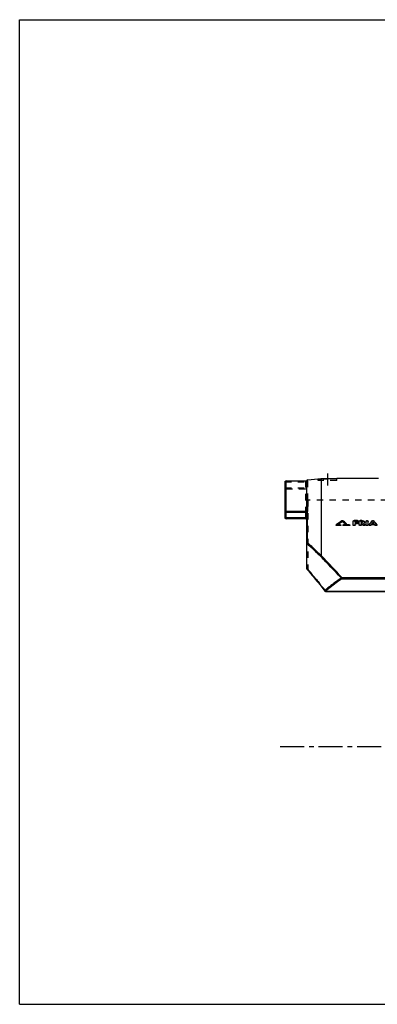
# Model space of a CAD drawing. Header units: millimetres. Extents: x 0 to 1000, y 0 to 1000.
# Tile 1 of 2: x 0 to 364, y 0 to 1000. Entities that reach past the tile are written whole.
import ezdxf

# ---------------------------------------------------------------- set-up
doc = ezdxf.new("R2010")
doc.units = ezdxf.units.MM
doc.header["$LTSCALE"] = 65.185185
doc.linetypes.add('CENTER', pattern=[0.6, 0.375, -0.075, 0.075, -0.075])
doc.linetypes.add('HIDDEN', pattern=[0.2, 0.1, -0.1])
doc.layers.get('0').update_dxf_attribs({"linetype": 'CONTINUOUS'})
for name, color, linetype in [('ACHSEN_S', 7, 'CONTINUOUS'), ('FASEN', 7, 'CONTINUOUS'), ('KOERPER', 7, 'CONTINUOUS'), ('KONST.EL_MIT_GEO', 7, 'CONTINUOUS'), ('RUNDUNG', 7, 'CONTINUOUS'), ('SCHNITT', 7, 'CONTINUOUS')]:
    doc.layers.add(name, color=color, linetype=linetype)

msp = doc.modelspace()

# ---------------------------------------------------------------- linework, layer by layer
at = {"color": 7, "linetype": 'Continuous'}
for p, q in [((0, 0), (0, 1000)), ((0, 1000), (1000, 1000)), ((0, 0), (1000, 0))]:
    msp.add_line(p, q, dxfattribs=at)
at = {"layer": 'ACHSEN_S', "color": 40, "linetype": 'CENTER'}
msp.add_line((265, 262), (744.5, 262), dxfattribs=at)
at = {"layer": 'FASEN', "color": 7, "linetype": 'Continuous'}
msp.add_line((292.9, 532.8), (303.5, 533.7), dxfattribs=at)
at = {"layer": 'KOERPER', "color": 7, "linetype": 'Continuous'}
msp.add_line((365.1, 534), (322.5, 534), dxfattribs=at)
at = {"layer": 'KOERPER', "color": 8, "linetype": 'HIDDEN'}
msp.add_line((413, 512), (293, 512), dxfattribs=at)
at = {"layer": 'KONST.EL_MIT_GEO', "color": 8, "linetype": 'HIDDEN'}
for p, q in [((327.8, 490.9), (327.8, 491.1)), ((328.7, 490.9), (328.7, 491.1)), ((340.2, 491), (340.2, 491.3)), ((343.5, 491), (340.2, 491)), ((343.5, 491), (343.5, 491.3)), ((346.5, 491), (346.5, 491.3)), ((348, 491), (346.5, 491)), ((348, 491), (348, 491.3)), ((358.4, 490.7), (358.4, 491)), ((360.3, 490.7), (360.3, 491)), ((322.1, 486.7), (322.1, 486.9)), ((323.7, 486.8), (323.7, 487.1)), ((323.7, 486.8), (324.1, 487.1)), ((326, 486.8), (323.7, 486.8)), ((326, 486.8), (326, 487.1)), ((329.5, 486.8), (329.5, 487.1)), ((335.3, 486.8), (329.5, 486.8)), ((331.9, 488.6), (331.9, 488.8)), ((335.3, 486.8), (335.3, 487.1)), ((341.2, 489.2), (341.2, 489.4)), ((343.2, 489.2), (341.2, 489.2)), ((343.2, 489.2), (343.2, 489.4)), ((347.5, 489.2), (347.5, 489.4)), ((348, 489.2), (347.5, 489.2)), ((348, 489.2), (348, 489.4)), ((348.7, 489.6), (348.7, 489.8)), ((350, 488.5), (350, 488.8)), ((351.3, 487), (351.3, 487.2)), ((355.4, 486.9), (355.4, 487.2)), ((358.5, 488.1), (358.5, 488.3)), ((358.5, 488.1), (358.7, 488.3)), ((360.2, 488.1), (358.5, 488.1)), ((360.2, 488.1), (360, 488.3)), ((360.2, 488.1), (360.2, 488.3)), ((363.3, 486.9), (363.3, 487.2))]:
    msp.add_line(p, q, dxfattribs=at)
at = {"layer": 'KONST.EL_MIT_GEO', "color": 7, "linetype": 'Continuous'}
for p, q in [((328.3, 490.2), (328.3, 490.5)), ((339.2, 486.7), (339.2, 490.7)), ((343.5, 491.3), (340.2, 491.3)), ((341.2, 489.4), (341.2, 490.2)), ((343.5, 490.2), (341.2, 490.2)), ((343.5, 490), (343.5, 490.2)), ((344.5, 490.5), (344.5, 490.7)), ((345.5, 486.7), (345.5, 490.7)), ((348, 491.3), (346.5, 491.3)), ((347.5, 489.4), (347.5, 490.2)), ((348, 490.2), (347.5, 490.2)), ((348, 490), (348, 490.2)), ((352.4, 486.7), (352.4, 490.7)), ((354.4, 486.7), (354.4, 490.7)), ((322, 486.7), (322, 486.5)), ((322.6, 486.2), (322.6, 486.4)), ((326, 486.4), (322.6, 486.4)), ((326, 486.2), (322.6, 486.2)), ((326, 487.1), (323.7, 487.1)), ((326, 486.2), (326, 486.4)), ((326.6, 486.5), (326.6, 486.7)), ((328.9, 486.7), (328.9, 486.5)), ((335.3, 487.1), (329.5, 487.1)), ((329.5, 486.2), (329.5, 486.4)), ((335.3, 486.4), (329.5, 486.4)), ((335.3, 486.2), (329.5, 486.2)), ((331, 488.2), (331, 488.4)), ((332, 488.4), (332, 488.6)), ((335.3, 486.2), (335.3, 486.4)), ((335.9, 486.5), (335.9, 486.7)), ((343.5, 490), (341.2, 490)), ((343.2, 489.4), (341.2, 489.4)), ((341.2, 486.7), (341.2, 488.3)), ((343.2, 488.3), (341.2, 488.3)), ((343.2, 488.1), (341.2, 488.1)), ((343.2, 488.1), (343.2, 488.3)), ((344.2, 488.6), (344.2, 488.9)), ((348, 490), (347.5, 490)), ((348, 489.4), (347.5, 489.4)), ((347.5, 486.7), (347.5, 488.3)), ((348.2, 488.3), (347.5, 488.3)), ((348.2, 488.1), (347.5, 488.1)), ((348.2, 488.1), (348.2, 488.3)), ((349.5, 486.5), (349.5, 486.7)), ((350.7, 489.6), (350.7, 489.8)), ((351.4, 486.7), (351.4, 487)), ((355.4, 487), (355.4, 486.7)), ((357.3, 486.5), (357.3, 486.7)), ((357.6, 487), (357.6, 487.2)), ((361.1, 487.2), (357.6, 487.2)), ((361.1, 487), (357.6, 487)), ((360.2, 488.3), (358.5, 488.3)), ((359.4, 489.1), (359.4, 489.4)), ((361.1, 487), (361.1, 487.2)), ((361.4, 486.5), (361.4, 486.7)), ((363.3, 486.7), (363.3, 487))]:
    msp.add_line(p, q, dxfattribs=at)
for centre, radius, start, end in [((535.7, 206.4), 352.6, 126.1471, 127.2935), ((537.7, 205.8), 353.4, 126.3404, 127.2579), ((537.2, 205.9), 352.9, 126.3097, 127.1617), ((120.6, 208.2), 350.4, 53.1111, 53.6623), ((120.8, 207.9), 350.3, 53.1414, 53.6925), ((123.3, 209.8), 348.4, 53.2143, 53.8575), ((564.5, 323.8), 265.4, 140.9448, 141.9847), ((154.2, 323.8), 265.4, 38.0153, 39.0551), ((137.3, 311.7), 275, 39.5184, 39.9534), ((137.6, 311.5), 274.8, 39.5494, 39.9845), ((141.2, 313.1), 272.8, 39.6451, 40.08), ((348.9, 490.4), 2.1, 303.8425, 305.7467), ((573, 318.4), 273.5, 141.9413, 142.0704), ((566.4, 324), 265, 141.3806, 141.6736), ((565.6, 324.2), 264.1, 141.3496, 141.5743), ((152.3, 324), 265, 38.3264, 38.6194), ((153.1, 324.2), 264.1, 38.4257, 38.6504), ((145.7, 318.4), 273.5, 37.9296, 38.0587)]:
    msp.add_arc(centre, radius, start, end, dxfattribs=at)
at = {"layer": 'KONST.EL_MIT_GEO', "color": 8, "linetype": 'HIDDEN'}
for centre, radius, start, end in [((535.6, 206.1), 352.6, 126.117, 127.263), ((123.4, 209.5), 348.3, 53.2446, 53.8876), ((564.2, 323.5), 265.1, 140.914, 141.954), ((154.5, 323.5), 265.1, 38.046, 39.086), ((348.5, 489.6), 0.213, 359.998, 4.1258), ((348.8, 490.6), 2.4, 299.8446, 302.681), ((141.5, 312.9), 272.6, 39.6761, 40.1111), ((348.9, 490.5), 2.22, 302.7051, 303.8484)]:
    msp.add_arc(centre, radius, start, end, dxfattribs=at)
at = {"layer": 'KONST.EL_MIT_GEO', "color": 7, "linetype": 'Continuous'}
for centre, major_axis, start_param, end_param in [((357.3, 262), (76.8, 271.1), 0.69264, 0.69581), ((361.4, 262), (-76.8, 271.1), -0.69581, -0.69264)]:
    msp.add_ellipse(centre, major_axis=major_axis, ratio=0.33928, start_param=start_param, end_param=end_param, dxfattribs=at)
for points, knots in [([(327.8, 491.1), (327.8, 491.2), (328, 491.3), (328.3, 491.3), (328.5, 491.3), (328.7, 491.2), (328.7, 491.1)], [0, 0, 0, 0, 0.23068, 0.50001, 0.76934, 1, 1, 1, 1]), ([(339.2, 490.7), (339.2, 490.8), (339.3, 490.9), (339.4, 491), (339.7, 491.2), (340.1, 491.3), (340.2, 491.3)], [0, 0, 0, 0, 0.08758, 0.18242, 0.54149, 1, 1, 1, 1]), ([(343.5, 491.3), (343.7, 491.3), (343.9, 491.3), (344.2, 491.2), (344.4, 491.1), (344.5, 490.9), (344.5, 490.8), (344.5, 490.7)], [0, 0, 0, 0, 0.31228, 0.5269, 0.71296, 0.86761, 1, 1, 1, 1]), ([(344.5, 490.7), (344.5, 490.7), (344.5, 490.6), (344.4, 490.4), (344.1, 490.3), (343.7, 490.2), (343.5, 490.2)], [0, 0, 0, 0, 0.08757, 0.18254, 0.54189, 1, 1, 1, 1]), ([(344.5, 490.5), (344.5, 490.5), (344.5, 490.4), (344.4, 490.2), (344.1, 490), (343.7, 490), (343.5, 490)], [0, 0, 0, 0, 0.08639, 0.18225, 0.53957, 1, 1, 1, 1]), ([(345.5, 490.7), (345.5, 490.8), (345.5, 490.9), (345.6, 491), (346, 491.2), (346.3, 491.3), (346.5, 491.3)], [0, 0, 0, 0, 0.08758, 0.18242, 0.54149, 1, 1, 1, 1]), ([(348, 491.3), (348.4, 491.3), (349, 491.2), (349.8, 491), (350.3, 490.7), (350.5, 490.4), (350.7, 490.1), (350.7, 489.9), (350.7, 489.8)], [0, 0, 0, 0, 0.31139, 0.59041, 0.71095, 0.81759, 0.91228, 1, 1, 1, 1]), ([(348.7, 489.8), (348.7, 489.9), (348.7, 490), (348.6, 490.1), (348.4, 490.2), (348.2, 490.2), (348, 490.2)], [0, 0, 0, 0, 0.18082, 0.34642, 0.54317, 1, 1, 1, 1]), ([(352.4, 490.7), (352.4, 490.8), (352.5, 491), (352.7, 491.1), (353, 491.3), (353.4, 491.3), (353.7, 491.3), (354.1, 491.1), (354.3, 491), (354.4, 490.8), (354.4, 490.7)], [0, 0, 0, 0, 0.08985, 0.20321, 0.34346, 0.5, 0.65655, 0.7968, 0.91015, 1, 1, 1, 1]), ([(358.4, 491), (358.5, 491.1), (358.8, 491.2), (359.4, 491.3), (359.9, 491.2), (360.2, 491.1), (360.3, 491)], [0, 0, 0, 0, 0.22072, 0.50006, 0.77937, 1, 1, 1, 1]), ([(322, 486.7), (322, 486.8), (322, 486.8), (322.1, 486.9), (322.1, 486.9)], [0, 0, 0, 0, 0.22754, 1, 1, 1, 1]), ([(322.6, 486.4), (322.5, 486.4), (322.4, 486.4), (322.2, 486.5), (322, 486.6), (322, 486.7), (322, 486.7)], [0, 0, 0, 0, 0.30939, 0.58791, 0.81592, 1, 1, 1, 1]), ([(322.6, 486.2), (322.5, 486.2), (322.4, 486.2), (322.2, 486.2), (322, 486.3), (322, 486.4), (322, 486.5)], [0, 0, 0, 0, 0.31187, 0.58609, 0.81812, 1, 1, 1, 1]), ([(326, 487.1), (326.1, 487.1), (326.3, 487), (326.4, 487), (326.6, 486.9), (326.6, 486.8), (326.6, 486.7)], [0, 0, 0, 0, 0.30956, 0.5881, 0.81597, 1, 1, 1, 1]), ([(326.6, 486.7), (326.6, 486.7), (326.6, 486.6), (326.4, 486.5), (326.3, 486.4), (326.1, 486.4), (326, 486.4)], [0, 0, 0, 0, 0.18411, 0.41216, 0.69069, 1, 1, 1, 1]), ([(326.6, 486.5), (326.6, 486.4), (326.6, 486.3), (326.4, 486.2), (326.3, 486.2), (326.1, 486.2), (326, 486.2)], [0, 0, 0, 0, 0.18387, 0.41351, 0.68651, 1, 1, 1, 1]), ([(328.9, 486.7), (328.9, 486.8), (329, 486.9), (329.1, 487), (329.3, 487), (329.4, 487.1), (329.5, 487.1)], [0, 0, 0, 0, 0.18405, 0.41194, 0.69049, 1, 1, 1, 1]), ([(329.5, 486.4), (329.4, 486.4), (329.3, 486.4), (329.1, 486.5), (329, 486.6), (328.9, 486.7), (328.9, 486.7)], [0, 0, 0, 0, 0.30936, 0.58788, 0.81591, 1, 1, 1, 1]), ([(329.5, 486.2), (329.4, 486.2), (329.3, 486.2), (329.1, 486.2), (329, 486.3), (328.9, 486.4), (328.9, 486.5)], [0, 0, 0, 0, 0.31129, 0.58635, 0.8179, 1, 1, 1, 1]), ([(332, 488.6), (332, 488.6), (332, 488.5), (331.9, 488.4), (331.7, 488.3), (331.4, 488.3), (331.2, 488.3), (331, 488.4), (331, 488.4)], [0, 0, 0, 0, 0.08523, 0.18553, 0.37312, 0.592, 0.81131, 1, 1, 1, 1]), ([(332, 488.4), (332, 488.4), (332, 488.3), (331.9, 488.2), (331.7, 488.1), (331.4, 488.1), (331.2, 488.1), (331, 488.1), (331, 488.2)], [0, 0, 0, 0, 0.08533, 0.18699, 0.37127, 0.59294, 0.80853, 1, 1, 1, 1]), ([(331.9, 488.8), (331.9, 488.8), (332, 488.7), (332, 488.7), (332, 488.6)], [0, 0, 0, 0, 0.5417, 1, 1, 1, 1]), ([(335.3, 487.1), (335.4, 487.1), (335.5, 487), (335.7, 487), (335.8, 486.9), (335.9, 486.8), (335.9, 486.7)], [0, 0, 0, 0, 0.30956, 0.5881, 0.81597, 1, 1, 1, 1]), ([(335.9, 486.7), (335.9, 486.7), (335.8, 486.6), (335.7, 486.5), (335.5, 486.4), (335.4, 486.4), (335.3, 486.4)], [0, 0, 0, 0, 0.18411, 0.41216, 0.69069, 1, 1, 1, 1]), ([(335.9, 486.5), (335.9, 486.4), (335.8, 486.3), (335.7, 486.2), (335.5, 486.2), (335.4, 486.2), (335.3, 486.2)], [0, 0, 0, 0, 0.18387, 0.41351, 0.68651, 1, 1, 1, 1]), ([(341.2, 487), (341.2, 486.9), (341.2, 486.7), (340.9, 486.5), (340.6, 486.4), (340.2, 486.4), (339.9, 486.4), (339.5, 486.5), (339.3, 486.7), (339.2, 486.9), (339.2, 487)], [0, 0, 0, 0, 0.09195, 0.20595, 0.34528, 0.5, 0.65473, 0.79406, 0.90805, 1, 1, 1, 1]), ([(341.2, 486.7), (341.2, 486.6), (341.2, 486.5), (340.9, 486.3), (340.6, 486.2), (340.2, 486.1), (339.9, 486.2), (339.5, 486.3), (339.3, 486.5), (339.2, 486.6), (339.2, 486.7)], [0, 0, 0, 0, 0.09311, 0.20565, 0.34616, 0.49976, 0.6543, 0.79409, 0.90702, 1, 1, 1, 1]), ([(343.2, 489.4), (343.3, 489.4), (343.6, 489.4), (343.9, 489.3), (344.1, 489.1), (344.2, 489), (344.2, 488.9)], [0, 0, 0, 0, 0.31142, 0.591, 0.81823, 1, 1, 1, 1]), ([(344.2, 488.9), (344.2, 488.8), (344.1, 488.6), (343.9, 488.5), (343.6, 488.4), (343.3, 488.3), (343.2, 488.3)], [0, 0, 0, 0, 0.18188, 0.40936, 0.68892, 1, 1, 1, 1]), ([(344.2, 488.6), (344.2, 488.6), (344.1, 488.4), (343.9, 488.2), (343.6, 488.1), (343.3, 488.1), (343.2, 488.1)], [0, 0, 0, 0, 0.18155, 0.40969, 0.68595, 1, 1, 1, 1]), ([(347.5, 487), (347.5, 486.9), (347.4, 486.7), (347.2, 486.5), (346.9, 486.4), (346.5, 486.4), (346.1, 486.4), (345.8, 486.5), (345.6, 486.7), (345.5, 486.9), (345.5, 487)], [0, 0, 0, 0, 0.09195, 0.20595, 0.34528, 0.5, 0.65473, 0.79406, 0.90805, 1, 1, 1, 1]), ([(347.5, 486.7), (347.5, 486.6), (347.4, 486.5), (347.2, 486.3), (346.9, 486.2), (346.5, 486.1), (346.1, 486.2), (345.8, 486.3), (345.6, 486.5), (345.5, 486.6), (345.5, 486.7)], [0, 0, 0, 0, 0.09311, 0.20565, 0.34616, 0.49976, 0.6543, 0.79409, 0.90702, 1, 1, 1, 1]), ([(348.5, 489.9), (348.5, 489.9), (348.3, 489.9), (348.2, 490), (348, 490)], [0, 0, 0, 0, 0.22709, 1, 1, 1, 1]), ([(348, 489.4), (348.1, 489.4), (348.3, 489.5), (348.5, 489.5), (348.6, 489.6), (348.7, 489.7), (348.7, 489.8), (348.7, 489.8)], [0, 0, 0, 0, 0.31119, 0.52533, 0.71149, 0.86676, 1, 1, 1, 1]), ([(348.7, 489.7), (348.7, 489.7), (348.6, 489.8), (348.6, 489.8), (348.5, 489.9)], [0, 0, 0, 0, 0.22239, 1, 1, 1, 1]), ([(351.4, 487), (351.4, 486.9), (351.4, 486.8), (351.2, 486.6), (350.9, 486.5), (350.6, 486.4), (350.3, 486.4), (350, 486.5), (349.7, 486.6), (349.6, 486.7), (349.5, 486.7)], [0, 0, 0, 0, 0.08747, 0.19182, 0.31786, 0.46096, 0.6114, 0.75773, 0.88942, 1, 1, 1, 1]), ([(351.4, 486.7), (351.4, 486.7), (351.4, 486.5), (351.2, 486.4), (350.9, 486.2), (350.6, 486.2), (350.3, 486.2), (349.9, 486.2), (349.6, 486.3), (349.5, 486.5)], [0, 0, 0, 0, 0.08636, 0.19156, 0.3183, 0.45981, 0.61283, 0.75836, 1, 1, 1, 1]), ([(350.7, 489.8), (350.7, 489.7), (350.7, 489.5), (350.5, 489.3), (350.3, 489), (350.1, 488.9), (350, 488.8)], [0, 0, 0, 0, 0.21463, 0.44647, 0.70673, 1, 1, 1, 1]), ([(350.7, 489.6), (350.7, 489.4), (350.6, 489), (350.3, 488.8), (350.2, 488.7)], [0, 0, 0, 0, 0.45268, 1, 1, 1, 1]), ([(351.3, 487.2), (351.3, 487.2), (351.4, 487.1), (351.4, 487), (351.4, 487)], [0, 0, 0, 0, 0.27044, 1, 1, 1, 1]), ([(354.4, 487), (354.4, 486.9), (354.3, 486.7), (354.1, 486.5), (353.7, 486.4), (353.4, 486.4), (353, 486.4), (352.7, 486.5), (352.5, 486.7), (352.4, 486.9), (352.4, 487)], [0, 0, 0, 0, 0.09195, 0.20595, 0.34528, 0.5, 0.65473, 0.79406, 0.90805, 1, 1, 1, 1]), ([(354.4, 486.7), (354.4, 486.6), (354.3, 486.5), (354.1, 486.3), (353.7, 486.2), (353.4, 486.1), (353, 486.2), (352.7, 486.3), (352.5, 486.5), (352.4, 486.6), (352.4, 486.7)], [0, 0, 0, 0, 0.09311, 0.20565, 0.34616, 0.49976, 0.6543, 0.79409, 0.90702, 1, 1, 1, 1]), ([(355.4, 487), (355.4, 487), (355.4, 487.1), (355.4, 487.1), (355.4, 487.2)], [0, 0, 0, 0, 0.23918, 1, 1, 1, 1]), ([(357.3, 486.7), (357.2, 486.7), (357.1, 486.6), (356.8, 486.5), (356.5, 486.4), (356.2, 486.4), (355.8, 486.5), (355.6, 486.6), (355.4, 486.8), (355.4, 486.9), (355.4, 487)], [0, 0, 0, 0, 0.10957, 0.24057, 0.38672, 0.53743, 0.68105, 0.80764, 0.91236, 1, 1, 1, 1]), ([(357.3, 486.5), (357.2, 486.4), (356.9, 486.2), (356.5, 486.2), (356.2, 486.2), (355.8, 486.2), (355.6, 486.3), (355.4, 486.5), (355.4, 486.7), (355.4, 486.7)], [0, 0, 0, 0, 0.23901, 0.38538, 0.53817, 0.67996, 0.80824, 0.91301, 1, 1, 1, 1]), ([(363.3, 487), (363.3, 486.9), (363.3, 486.8), (363.1, 486.6), (362.9, 486.5), (362.6, 486.4), (362.2, 486.4), (361.8, 486.5), (361.6, 486.6), (361.4, 486.7)], [0, 0, 0, 0, 0.08788, 0.19288, 0.31981, 0.46382, 0.61495, 0.76152, 1, 1, 1, 1]), ([(363.3, 486.7), (363.3, 486.7), (363.3, 486.5), (363.1, 486.3), (362.9, 486.2), (362.6, 486.2), (362.2, 486.2), (361.8, 486.2), (361.6, 486.4), (361.4, 486.5)], [0, 0, 0, 0, 0.08664, 0.19211, 0.31968, 0.46171, 0.61501, 0.76046, 1, 1, 1, 1]), ([(363.3, 487.2), (363.3, 487.2), (363.3, 487.1), (363.3, 487), (363.3, 487)], [0, 0, 0, 0, 0.26874, 1, 1, 1, 1])]:
    msp.add_open_spline(points, degree=3, knots=knots, dxfattribs=at)
at = {"layer": 'KONST.EL_MIT_GEO', "color": 8, "linetype": 'HIDDEN'}
for points, knots in [([(327.8, 490.9), (327.8, 490.9), (328, 491), (328.3, 491), (328.5, 491), (328.7, 490.9), (328.7, 490.9)], [0, 0, 0, 0, 0.22974, 0.50007, 0.76735, 1, 1, 1, 1]), ([(339.2, 490.5), (339.2, 490.5), (339.3, 490.6), (339.4, 490.8), (339.7, 491), (340.1, 491), (340.2, 491)], [0, 0, 0, 0, 0.08832, 0.1828, 0.54205, 1, 1, 1, 1]), ([(343.5, 491), (343.7, 491), (343.9, 491), (344.2, 490.9), (344.4, 490.8), (344.5, 490.7), (344.5, 490.5), (344.5, 490.5)], [0, 0, 0, 0, 0.31583, 0.5274, 0.71263, 0.86935, 1, 1, 1, 1]), ([(345.5, 490.5), (345.5, 490.5), (345.5, 490.6), (345.6, 490.8), (346, 491), (346.3, 491), (346.5, 491)], [0, 0, 0, 0, 0.08832, 0.1828, 0.54205, 1, 1, 1, 1]), ([(348, 491), (348.4, 491), (349, 491), (349.8, 490.7), (350.3, 490.4), (350.5, 490.2), (350.7, 489.9), (350.7, 489.7), (350.7, 489.6)], [0, 0, 0, 0, 0.31202, 0.58983, 0.71118, 0.81718, 0.91164, 1, 1, 1, 1]), ([(352.4, 490.5), (352.4, 490.6), (352.5, 490.7), (352.7, 490.9), (353, 491), (353.4, 491), (353.7, 491), (354.1, 490.9), (354.3, 490.7), (354.4, 490.6), (354.4, 490.5)], [0, 0, 0, 0, 0.09102, 0.20294, 0.34438, 0.49975, 0.65609, 0.79679, 0.9091, 1, 1, 1, 1]), ([(358.4, 490.7), (358.5, 490.8), (358.8, 491), (359.4, 491.1), (359.9, 491), (360.2, 490.8), (360.3, 490.7)], [0, 0, 0, 0, 0.22042, 0.49979, 0.77933, 1, 1, 1, 1]), ([(322, 486.5), (322, 486.5), (322, 486.6), (322.1, 486.6), (322.1, 486.7)], [0, 0, 0, 0, 0.22257, 1, 1, 1, 1]), ([(326, 486.8), (326.1, 486.8), (326.3, 486.8), (326.4, 486.7), (326.6, 486.6), (326.6, 486.5), (326.6, 486.5)], [0, 0, 0, 0, 0.31149, 0.58657, 0.81796, 1, 1, 1, 1]), ([(328.9, 486.5), (328.9, 486.5), (329, 486.6), (329.1, 486.7), (329.3, 486.8), (329.4, 486.8), (329.5, 486.8)], [0, 0, 0, 0, 0.18381, 0.41329, 0.68631, 1, 1, 1, 1]), ([(331.9, 488.6), (331.9, 488.6), (332, 488.5), (332, 488.4), (332, 488.4)], [0, 0, 0, 0, 0.29576, 1, 1, 1, 1]), ([(335.3, 486.8), (335.4, 486.8), (335.5, 486.8), (335.7, 486.7), (335.8, 486.6), (335.9, 486.5), (335.9, 486.5)], [0, 0, 0, 0, 0.31149, 0.58657, 0.81796, 1, 1, 1, 1]), ([(343.2, 489.2), (343.3, 489.2), (343.6, 489.2), (343.9, 489), (344.1, 488.9), (344.2, 488.7), (344.2, 488.6)], [0, 0, 0, 0, 0.315, 0.59052, 0.81963, 1, 1, 1, 1]), ([(348, 489.2), (348.1, 489.2), (348.3, 489.2), (348.5, 489.3), (348.6, 489.3), (348.7, 489.4), (348.7, 489.5), (348.7, 489.6)], [0, 0, 0, 0, 0.31513, 0.52625, 0.71017, 0.86785, 1, 1, 1, 1]), ([(348.7, 489.6), (348.7, 489.6), (348.7, 489.7), (348.7, 489.7), (348.7, 489.7)], [0, 0, 0, 0, 0.73386, 1, 1, 1, 1]), ([(351.3, 487), (351.3, 486.9), (351.4, 486.9), (351.4, 486.8), (351.4, 486.7)], [0, 0, 0, 0, 0.27293, 1, 1, 1, 1]), ([(355.4, 486.7), (355.4, 486.7), (355.4, 486.8), (355.4, 486.9), (355.4, 486.9)], [0, 0, 0, 0, 0.24028, 1, 1, 1, 1]), ([(363.3, 486.9), (363.3, 486.9), (363.3, 486.9), (363.3, 486.8), (363.3, 486.7)], [0, 0, 0, 0, 0.27122, 1, 1, 1, 1])]:
    msp.add_open_spline(points, degree=3, knots=knots, dxfattribs=at)
at = {"layer": 'RUNDUNG', "color": 7, "linetype": 'Continuous'}
for p, q in [((270, 494), (270, 530.6)), ((271, 493), (271, 531.6)), ((271, 531.6), (292, 531.6)), ((271, 531.6), (292, 531.6)), ((292, 500.1), (292, 531.8)), ((292.9, 531.7), (292, 531.7)), ((292.9, 531.7), (292.9, 532.8)), ((271, 500.7), (292, 500.7)), ((292.9, 500.5), (292, 500.4)), ((292.9, 468.8), (292.9, 500.5)), ((270, 499.8), (291.2, 499.8)), ((292, 494), (270, 494)), ((291, 493), (271, 493)), ((291, 493), (291, 498.8)), ((292, 498.8), (291, 498.8)), ((292.1, 499.4), (291.2, 499.8)), ((292, 442.8), (292, 498.8)), ((292, 468.1), (292.2, 468.1)), ((292.2, 442.8), (292.2, 468.1)), ((292.2, 442.8), (292, 442.8)), ((327.7, 433.6), (327.7, 432.1)), ((327.7, 433.6), (694.3, 433.6)), ((327.7, 432.1), (694.3, 432.1)), ((311.2, 419.4), (311.2, 419.6)), ((311.2, 419.6), (710.8, 419.6)), ((311.2, 419.4), (710.8, 419.4))]:
    msp.add_line(p, q, dxfattribs=at)
at = {"layer": 'RUNDUNG', "color": 8, "linetype": 'HIDDEN'}
for p, q in [((270, 530.6), (292, 530.6)), ((291, 498.8), (291, 530.7)), ((292.9, 531.7), (292.9, 500.5)), ((270, 524.6), (292, 524.6)), ((271, 523.6), (291, 523.6)), ((293, 512), (293, 442.1)), ((292, 500.1), (292, 498.8)), ((291, 493.2), (271, 493.2)), ((294.1, 439.9), (294.1, 439.9)), ((296, 437.5), (296, 437.5)), ((298, 435.1), (298, 435.1)), ((300, 432.6), (300.1, 432.6)), ((302.1, 430.1), (302.1, 430.1)), ((304.2, 427.6), (304.2, 427.6)), ((306.3, 425), (306.3, 425)), ((308.4, 422.3), (308.4, 422.3)), ((310.5, 420.4), (310.5, 420.4)), ((311.2, 419.7), (311.2, 419.6)), ((311.2, 419.7), (710.8, 419.7))]:
    msp.add_line(p, q, dxfattribs=at)
msp.add_lwpolyline([(292, 530.8), (292, 530.8), (292, 530.9), (292, 530.9), (292, 530.9), (292, 531), (292, 531), (292, 531), (292, 531.1), (292, 531.1), (292.1, 531.1), (292.1, 531.1), (292.1, 531.2), (292.1, 531.2), (292.1, 531.2), (292.1, 531.2), (292.1, 531.3), (292.1, 531.3), (292.1, 531.3), (292.2, 531.3), (292.2, 531.3), (292.2, 531.4), (292.2, 531.4), (292.2, 531.4), (292.2, 531.4), (292.3, 531.4), (292.3, 531.4), (292.3, 531.5), (292.3, 531.5), (292.3, 531.5), (292.3, 531.5)], dxfattribs=at)
at = {"layer": 'RUNDUNG', "color": 7, "linetype": 'Continuous'}
msp.add_lwpolyline([(292.2, 442.1), (294.1, 439.9), (296, 437.5), (298, 435.1), (300.1, 432.6), (302.1, 430.1), (304.2, 427.6), (306.3, 425), (308.4, 422.3), (310.4, 419.7)], dxfattribs=at)
for centre, radius, start, end in [((271, 530.6), 1, 90, 180), ((271, 530.6), 0.99, 176.2151, 179.9969), ((293, 531.8), 1, 95, 180), ((295.2, 494.6), 6.54, 118.8888, 119.6193), ((271, 494), 1, 180, 270), ((291, 492), 1, 0, 90), ((3155.6, 3513.8), 4180.3, 226.7678, 227.0324), ((3155.7, 3491.1), 4162.9, 226.5526, 226.8185), ((-2869.2, -2559.3), 4378.3, 43.1124, 43.507), ((-2882.8, -2550.3), 4383, 42.9049, 43.3), ((293, 442.8), 1, 180, 219.6745), ((-722.4, -402.7), 1320.7, 38.5518, 39.8061), ((292.5, 442.4), 0.389, 216.8734, 219.6767), ((311.2, 420.4), 1, 218.3935, 270)]:
    msp.add_arc(centre, radius, start, end, dxfattribs=at)
at = {"layer": 'RUNDUNG', "color": 8, "linetype": 'HIDDEN'}
for centre, radius, start, end in [((290.5, 534), 3.14, 305.2818, 307.1058), ((293, 513), 1, 180, 270), ((3056.6, 3408), 4035.5, 226.763, 227.0371), ((3057, 3386.4), 4019, 226.5478, 226.8233), ((-2693.8, -2393.9), 4137.2, 43.1008, 43.5185), ((-2706.6, -2385.4), 4141.6, 42.8934, 43.3115), ((310.6, 419.9), 0.29, 218.3991, 221.3612)]:
    msp.add_arc(centre, radius, start, end, dxfattribs=at)
at = {"layer": 'RUNDUNG', "color": 7, "linetype": 'Continuous'}
for points, knots in [([(270, 530.6), (270, 530.8), (270.1, 531), (270.3, 531.3), (270.6, 531.5), (270.9, 531.6), (271, 531.6)], [0, 0, 0, 0, 0.24954, 0.49935, 0.74954, 1, 1, 1, 1]), ([(271, 500.7), (270.9, 500.7), (270.6, 500.6), (270.3, 500.4), (270.1, 500.1), (270, 499.9), (270, 499.8)], [0, 0, 0, 0, 0.26433, 0.52051, 0.76468, 1, 1, 1, 1]), ([(291.2, 499.8), (291.2, 499.8), (291.5, 500.1), (291.7, 500.2), (291.9, 500.3)], [0, 0, 0, 0, 0.25503, 1, 1, 1, 1]), ([(292.1, 499.4), (292.2, 499.6), (292.3, 499.9), (292.5, 500.2), (292.6, 500.4)], [0, 0, 0, 0, 0.54396, 1, 1, 1, 1]), ([(292, 468.1), (292, 468.2), (292.1, 468.4), (292.3, 468.6), (292.6, 468.8), (292.8, 468.8), (292.9, 468.8)], [0, 0, 0, 0, 0.21986, 0.45773, 0.71992, 1, 1, 1, 1]), ([(292.2, 468.1), (292.2, 468.1), (292.4, 468.4), (292.7, 468.7), (292.9, 468.8)], [0, 0, 0, 0, 0.24588, 1, 1, 1, 1]), ([(307, 455.6), (306.8, 455.4), (306.5, 455.2), (306.3, 454.9), (306.3, 454.9)], [0, 0, 0, 0, 0.75591, 1, 1, 1, 1]), ([(307, 455.6), (307, 455.6), (307, 455.6), (307, 455.6), (307, 455.6)], [0, 0, 0, 0, 0.28756, 1, 1, 1, 1]), ([(292.2, 442.2), (292.2, 442.2), (292.1, 442.5), (292.2, 442.7), (292.2, 442.8)], [0, 0, 0, 0, 0.4492, 1, 1, 1, 1]), ([(327, 432.9), (325.6, 431.9), (319.9, 427.9), (314.5, 423.7), (310.5, 420.4)], [0, 0, 0, 0, 0.25354, 1, 1, 1, 1]), ([(327.7, 432.1), (326.2, 431.1), (320.6, 427.1), (315.2, 422.9), (311.2, 419.6)], [0, 0, 0, 0, 0.25351, 1, 1, 1, 1]), ([(327.7, 433.6), (327.5, 433.5), (327.3, 433.3), (327.1, 433.1), (327, 432.9)], [0, 0, 0, 0, 0.50249, 1, 1, 1, 1]), ([(327.7, 432.1), (327.6, 432.2), (327.4, 432.3), (327.3, 432.5), (327.1, 432.7), (327, 432.8), (327, 432.9)], [0, 0, 0, 0, 0.23426, 0.48671, 0.74606, 1, 1, 1, 1]), ([(310.5, 420.4), (310.4, 420.3), (310.4, 420.2), (310.3, 420), (310.3, 419.9), (310.4, 419.8), (310.4, 419.7)], [0, 0, 0, 0, 0.30627, 0.57187, 0.7987, 1, 1, 1, 1]), ([(311.2, 419.6), (311.1, 419.6), (311, 419.7), (310.8, 419.9), (310.6, 420.1), (310.5, 420.3), (310.5, 420.4)], [0, 0, 0, 0, 0.23889, 0.4929, 0.75064, 1, 1, 1, 1])]:
    msp.add_open_spline(points, degree=3, knots=knots, dxfattribs=at)
at = {"layer": 'RUNDUNG', "color": 8, "linetype": 'HIDDEN'}
for points, knots in [([(291, 530.7), (291, 530.8), (291, 530.9), (291.1, 531.1), (291.4, 531.3), (291.7, 531.4), (291.9, 531.5), (292, 531.5)], [0, 0, 0, 0, 0.1355, 0.26609, 0.51652, 0.76084, 1, 1, 1, 1]), ([(291, 530.7), (291.1, 530.7), (291.4, 530.7), (291.7, 530.7), (291.9, 530.8), (292, 530.8), (292, 530.8), (292, 530.8)], [0, 0, 0, 0, 0.37431, 0.69268, 0.90855, 0.96903, 1, 1, 1, 1]), ([(292, 531.1), (292.1, 531.2), (292.2, 531.4), (292.3, 531.5), (292.4, 531.5)], [0, 0, 0, 0, 0.57928, 1, 1, 1, 1]), ([(292, 530.8), (292, 530.8), (292, 530.9), (292, 531), (292, 531.1)], [0, 0, 0, 0, 0.26632, 1, 1, 1, 1]), ([(271, 523.6), (270.9, 523.6), (270.6, 523.6), (270.3, 523.8), (270.1, 524.2), (270, 524.4), (270, 524.6)], [0, 0, 0, 0, 0.25048, 0.50067, 0.75048, 1, 1, 1, 1]), ([(292, 522.6), (292, 522.7), (291.9, 523), (291.7, 523.3), (291.4, 523.5), (291.1, 523.6), (291, 523.6)], [0, 0, 0, 0, 0.24952, 0.49933, 0.74953, 1, 1, 1, 1]), ([(271, 493.2), (270.9, 493.2), (270.6, 493.2), (270.3, 493.4), (270.1, 493.7), (270, 493.9), (270, 494)], [0, 0, 0, 0, 0.26417, 0.52027, 0.76448, 1, 1, 1, 1]), ([(291, 493.2), (291.1, 493.2), (291.4, 493.1), (291.7, 492.9), (291.9, 492.6), (292, 492.4), (292, 492.3)], [0, 0, 0, 0, 0.2641, 0.52017, 0.76444, 1, 1, 1, 1]), ([(292.9, 468.8), (292.8, 468.8), (292.5, 468.6), (292.3, 468.3), (292.2, 468.1)], [0, 0, 0, 0, 0.24856, 1, 1, 1, 1]), ([(307, 455.6), (306.8, 455.4), (306.5, 455.2), (306.3, 454.9), (306.3, 454.9)], [0, 0, 0, 0, 0.75597, 1, 1, 1, 1]), ([(307, 455.6), (307, 455.6), (307, 455.6), (307, 455.6), (307, 455.6)], [0, 0, 0, 0, 0.23236, 1, 1, 1, 1]), ([(292, 442.8), (292, 442.7), (292.1, 442.5), (292.3, 442.3), (292.6, 442.1), (292.9, 442.1), (293, 442.1)], [0, 0, 0, 0, 0.21162, 0.44751, 0.71396, 1, 1, 1, 1]), ([(292.2, 442.8), (293.7, 441), (297.5, 436.4), (303.6, 429), (308.2, 423.3), (310.5, 420.4)], [0, 0, 0, 0, 0.2427, 0.61613, 1, 1, 1, 1]), ([(292.2, 442.1), (292.3, 442.1), (292.4, 442), (292.6, 442), (292.9, 442), (293, 442.1)], [0, 0, 0, 0, 0.21061, 0.44253, 1, 1, 1, 1]), ([(293, 442.1), (293, 442.1), (292.8, 442.1), (292.6, 442.1), (292.4, 442.2)], [0, 0, 0, 0, 0.25717, 1, 1, 1, 1]), ([(311.2, 419.7), (309.7, 421.7), (303.7, 429.2), (297.6, 436.6), (293, 442.1)], [0, 0, 0, 0, 0.25699, 1, 1, 1, 1]), ([(293, 442.1), (294.5, 440.3), (300.6, 432.9), (306.7, 425.4), (311.2, 419.7)], [0, 0, 0, 0, 0.24272, 1, 1, 1, 1]), ([(327, 432.9), (327, 432.8), (327.1, 432.7), (327.3, 432.5), (327.4, 432.3), (327.6, 432.2), (327.7, 432.1)], [0, 0, 0, 0, 0.25394, 0.51329, 0.76574, 1, 1, 1, 1]), ([(310.4, 419.7), (310.4, 419.7), (310.5, 419.6), (310.7, 419.6), (311, 419.6), (311.1, 419.7), (311.2, 419.7)], [0, 0, 0, 0, 0.1919, 0.41666, 0.68729, 1, 1, 1, 1])]:
    msp.add_open_spline(points, degree=3, knots=knots, dxfattribs=at)
for points in [[(292.3, 531.5), (292.2, 531.4), (292.1, 531.3), (292, 531.3)], [(292.9, 531.7), (292.7, 531.7), (292.5, 531.7), (292.4, 531.5)], [(292.3, 442.3), (292.3, 442.3), (292.2, 442.3), (292.2, 442.4)], [(292.2, 442.2), (292.2, 442.2), (292.2, 442.2), (292.2, 442.1)], [(292.4, 442.2), (292.4, 442.2), (292.4, 442.2), (292.3, 442.3)]]:
    msp.add_open_spline(points, degree=3, dxfattribs=at)
at = {"layer": 'RUNDUNG', "color": 7, "linetype": 'Continuous'}
for points in [[(292, 500.1), (292.2, 500.2), (292.4, 500.3), (292.6, 500.4)], [(292.6, 500.4), (292.7, 500.4), (292.8, 500.5), (292.9, 500.5)], [(291, 498.8), (291, 499.1), (291.1, 499.5), (291.2, 499.8)], [(292, 498.8), (292, 499), (292, 499.2), (292.1, 499.4)]]:
    msp.add_open_spline(points, degree=3, dxfattribs=at)
at = {"layer": 'SCHNITT', "color": 8, "linetype": 'HIDDEN'}
for p, q in [((303.5, 532), (303.5, 533.7)), ((303.5, 533.7), (303.7, 533.7)), ((322.5, 532), (303.5, 532)), ((306.7, 533.9), (307, 533.9)), ((307, 533.9), (307.3, 533.9)), ((322.4, 534), (322.5, 534)), ((322.5, 532), (322.5, 534))]:
    msp.add_line(p, q, dxfattribs=at)
at = {"layer": 'SCHNITT', "color": 7, "linetype": 'Continuous'}
msp.add_line((307, 455.6), (307, 533.9), dxfattribs=at)
at = {"layer": 'SCHNITT', "color": 40, "linetype": 'CENTER'}
msp.add_line((313, 539), (313, 527), dxfattribs=at)
at = {"layer": 'SCHNITT', "color": 7, "linetype": 'Continuous'}
for centre, start, end in [((289.2, 805.4), 273.0069, 273.7451), ((313, 806), 268.7367, 272.0007)]:
    msp.add_arc(centre, 272.1, start, end, dxfattribs=at)
at = {"layer": 'SCHNITT', "color": 8, "linetype": 'HIDDEN'}
for centre, radius, start, end in [((289.2, 805.2), 271.9, 273.052, 273.6902), ((313, 805.8), 272, 268.7979, 271.9875)]:
    msp.add_arc(centre, radius, start, end, dxfattribs=at)

doc.saveas('drawing.dxf')
